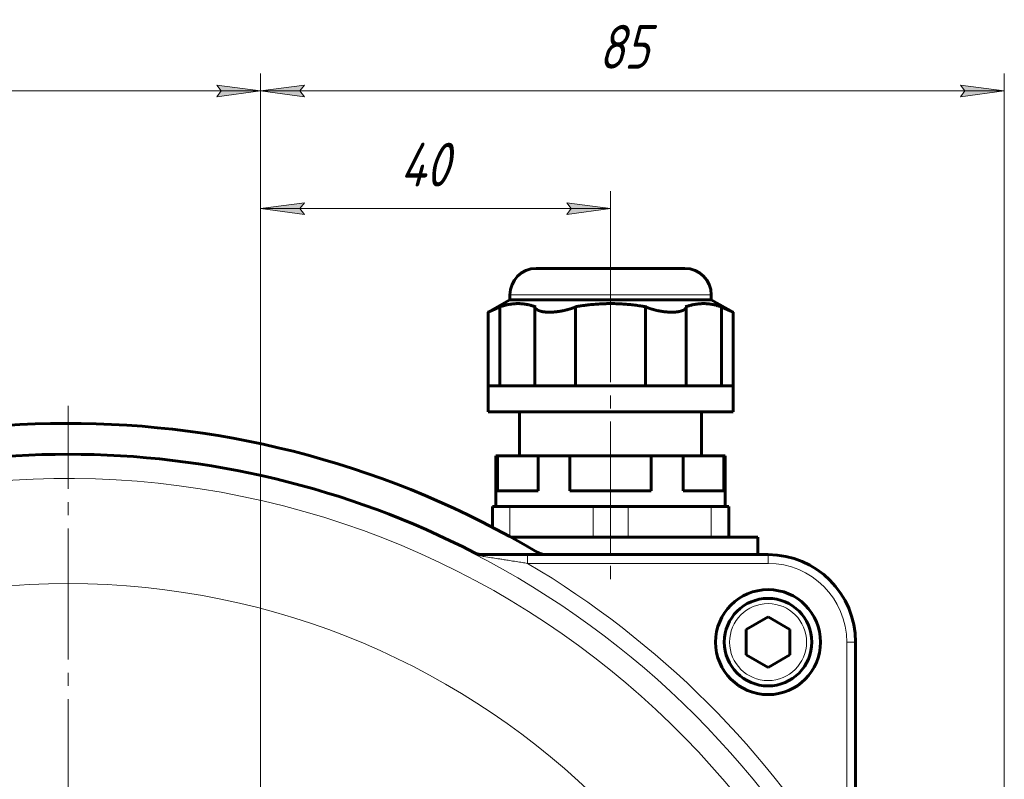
# Model space of a CAD drawing. Header units: millimetres. Extents: x -159 to 665, y -485 to 303.
# Tile 7 of 31: x -28 to 85, y -151 to -65. Entities that reach past the tile are written whole.
import ezdxf

# ---------------------------------------------------------------- set-up
doc = ezdxf.new("R2010")
doc.units = ezdxf.units.MM
for name, pattern in [('K5LT_AXLED', [19.5, 15, -1.5, 1.5, -1.5]), ('K5LT_BASIC', [0]), ('K5LT_THIN', [0])]:
    doc.linetypes.add(name, pattern=pattern)
doc.styles.add('KDIMTEXTSTYLE', font='GOST_AU.SHX', dxfattribs={"width": 0.96, "oblique": 15, "height": 5})
doc.styles.add('KTEXTSTYLE', font='GOST_AU.SHX', dxfattribs={"width": 0.96, "height": 5})
doc.dimstyles.new('KDIMSTYLE (1.00)', dxfattribs={"dimtxt": 5, "dimasz": 1, "dimexe": 2, "dimexo": 0, "dimgap": 1, "dimtad": 1, "dimtxsty": 'KDIMTEXTSTYLE', "dimsah": 1, "dimcen": 0, "dimdle": 1, "dimadec": 0, "dimazin": 0, "dimtfac": 0.667, "dimtmove": 0, "dimatfit": 3, "dimfxl": 1, "dimtvp": 1, "dimtolj": 1, "dimtzin": 0, "dimarcsym": 0})

# ---------------------------------------------------------------- blocks, each defined once
blk = doc.blocks.new('U1')
at = {"color": 30, "linetype": 'K5LT_AXLED', "lineweight": 18, "true_color": 0xff8000}
for q in [(0, -150.08), (-36.62, -186.7), (0, -223.32), (36.62, -186.7)]:
    blk.add_line((0, -186.7), q, dxfattribs=at)
blk = doc.blocks.new('U2')
at = {"color": 30, "linetype": 'K5LT_AXLED', "lineweight": 18, "true_color": 0xff8000}
blk.add_line((-22, -215.7), (-22, -108.7), dxfattribs=at)
blk = doc.blocks.new('D10')
for points in [[(-127, -72.72), (-122, -72.06), (-122.5, -72.72), (-122, -73.38)], [(0, -72.72), (-5, -72.06), (-4.5, -72.72), (-5, -73.38)]]:
    blk.add_hatch(color=7).paths.add_polyline_path(points)
at = {"color": 7, "linetype": 'K5LT_THIN', "lineweight": 18}
for p, q in [((-127, -215.7), (-127, -70.72)), ((0, -186.7), (0, -70.72)), ((-127, -72.72), (-122, -72.06)), ((-122, -73.38), (-127, -72.72)), ((-127, -72.72), (0, -72.72)), ((-122, -72.06), (-122.5, -72.72)), ((-122.5, -72.72), (-122, -73.38)), ((-4.5, -72.72), (-5, -72.06)), ((-5, -72.06), (0, -72.72)), ((0, -72.72), (-5, -73.38)), ((-5, -73.38), (-4.5, -72.72))]:
    blk.add_line(p, q, dxfattribs=at)
blk.add_wipeout([(-68.64, -71.72), (-68.64, -64.58), (-58.77, -64.58), (-58.77, -71.72)])
at = {"color": 7, "insert": (-68.64, -65.18), "char_height": 5, "attachment_point": 1, "style": 'KTEXTSTYLE'}
blk.add_mtext('\\H3.5;\\W0.965;\\Q15;\\Q15;\\H5.00;127', dxfattribs=at)
blk = doc.blocks.new('KDIMARROW_01')
blk.add_hatch(color=0).paths.add_polyline_path([(-5, -0.66), (0, 0), (-5, 0.66), (-4.5, 0)])
at = {"color": 0, "linetype": 'K5LT_THIN', "lineweight": 18}
for p, q in [((-4.5, 0), (-5, 0.66)), ((-5, 0.66), (0, 0)), ((0, 0), (-5, -0.66)), ((-5, -0.66), (-4.5, 0)), ((0, 0), (-1, 0))]:
    blk.add_line(p, q, dxfattribs=at)
blk = doc.blocks.new('D11')
for points in [[(0, -72.72), (5, -72.06), (4.5, -72.72), (5, -73.38)], [(80, -73.38), (85, -72.72), (80, -72.06), (80.5, -72.72)]]:
    blk.add_hatch(color=7).paths.add_polyline_path(points)
at = {"color": 7, "linetype": 'K5LT_THIN', "lineweight": 18}
for p, q in [((0, -186.7), (0, -70.72)), ((85, -161.7), (85, -70.72)), ((0, -72.72), (5, -72.06)), ((5, -73.38), (0, -72.72)), ((0, -72.72), (85, -72.72)), ((5, -72.06), (4.5, -72.72)), ((4.5, -72.72), (5, -73.38)), ((80.5, -72.72), (80, -72.06)), ((80, -72.06), (85, -72.72)), ((85, -72.72), (80, -73.38)), ((80, -73.38), (80.5, -72.72))]:
    blk.add_line(p, q, dxfattribs=at)
blk.add_wipeout([(38.61, -71.72), (38.61, -64.58), (46.08, -64.58), (46.08, -71.72)])
at = {"color": 7, "insert": (38.61, -65.18), "char_height": 5, "attachment_point": 1, "style": 'KTEXTSTYLE'}
blk.add_mtext('\\H3.5;\\W0.965;\\Q15;\\Q15;\\H5.00;85', dxfattribs=at)
blk = doc.blocks.new('D12')
for points in [[(0, -86.17), (5, -85.51), (4.5, -86.17), (5, -86.83)], [(40, -86.17), (35, -85.51), (35.5, -86.17), (35, -86.83)]]:
    blk.add_hatch(color=7).paths.add_polyline_path(points)
at = {"color": 7, "linetype": 'K5LT_THIN', "lineweight": 18}
for p, q in [((0, -186.7), (0, -84.17)), ((40, -93), (40, -84.17)), ((0, -86.17), (5, -85.51)), ((5, -85.51), (4.5, -86.17)), ((35.5, -86.17), (35, -85.51)), ((35, -85.51), (40, -86.17)), ((5, -86.83), (0, -86.17)), ((0, -86.17), (40, -86.17)), ((4.5, -86.17), (5, -86.83)), ((40, -86.17), (35, -86.83)), ((35, -86.83), (35.5, -86.17))]:
    blk.add_line(p, q, dxfattribs=at)
blk.add_wipeout([(15.92, -85.17), (15.92, -78.04), (23.76, -78.04), (23.76, -85.17)])
at = {"color": 7, "insert": (15.92, -78.64), "char_height": 5, "attachment_point": 1, "style": 'KTEXTSTYLE'}
blk.add_mtext('\\H3.5;\\W0.965;\\Q15;\\Q15;\\H5.00;40', dxfattribs=at)

msp = doc.modelspace()

# ---------------------------------------------------------------- linework, layer by layer
at = {"color": 30, "linetype": 'K5LT_AXLED', "lineweight": 18, "true_color": 0xff8000}
msp.add_line((40, -91.002), (40, -128.702), dxfattribs=at)
at = {"color": 150, "linetype": 'K5LT_BASIC', "lineweight": 60, "true_color": 0x0080ff}
for p, q in [((48.5, -93.002), (31.5, -93.002)), ((28.5, -96.602), (26, -98.002)), ((28.5, -96.002), (28.5, -96.602)), ((51.5, -96.602), (28.5, -96.602)), ((51.5, -96.002), (51.5, -96.602)), ((51.5, -96.602), (54, -98.002)), ((27.341, -97.409), (27.341, -97.396)), ((27.341, -106.402), (27.341, -97.409)), ((31.441, -97.396), (31.349, -97.409)), ((31.349, -106.402), (31.349, -97.409)), ((35.992, -97.409), (35.9, -97.396)), ((35.992, -106.402), (35.992, -97.409)), ((44.1, -97.396), (44.008, -97.409)), ((44.008, -106.402), (44.008, -97.409)), ((48.651, -97.409), (48.559, -97.396)), ((48.651, -106.402), (48.651, -97.409)), ((52.659, -97.396), (52.659, -97.409)), ((52.659, -106.402), (52.659, -97.409)), ((26, -106.402), (26, -98.002)), ((54, -106.402), (54, -98.002)), ((33, -106.402), (26, -106.402)), ((26, -106.402), (26, -109.402)), ((47, -106.402), (33, -106.402)), ((54, -106.402), (47, -106.402)), ((54, -106.402), (54, -109.402)), ((54, -109.402), (26, -109.402)), ((29.6, -109.402), (29.6, -114.402)), ((50.4, -109.402), (50.4, -114.402)), ((26.9, -114.402), (26.9, -120.202)), ((27.07, -114.402), (26.9, -114.402)), ((27.07, -114.402), (31.712, -114.402)), ((27.07, -118.402), (27.07, -114.402)), ((35.358, -114.402), (31.712, -114.402)), ((31.712, -114.402), (31.712, -118.402)), ((35.358, -118.402), (35.358, -114.402)), ((35.358, -114.402), (44.642, -114.402)), ((44.642, -114.402), (44.642, -118.402)), ((48.288, -114.402), (44.642, -114.402)), ((48.288, -114.402), (52.93, -114.402)), ((48.288, -118.402), (48.288, -114.402)), ((53.1, -114.402), (52.93, -114.402)), ((52.93, -114.402), (52.93, -118.402)), ((53.1, -114.402), (53.1, -120.202)), ((31.712, -118.402), (27.07, -118.402)), ((38.944, -118.402), (35.358, -118.402)), ((44.642, -118.402), (38.944, -118.402)), ((52.93, -118.402), (48.288, -118.402)), ((26.5, -120.202), (26.5, -122.575)), ((28.5, -120.202), (26.5, -120.202)), ((28.5, -120.202), (38, -120.202)), ((42, -120.202), (38, -120.202)), ((42, -120.202), (51.5, -120.202)), ((53.5, -120.202), (51.5, -120.202)), ((53.5, -123.702), (53.5, -120.202)), ((28.606, -123.702), (56.834, -123.702)), ((56.834, -123.702), (56.834, -125.702)), ((30.514, -125.702), (25.144, -125.702)), ((58, -125.702), (30.514, -125.702)), ((55.5, -134.259), (58, -132.816)), ((58, -132.816), (60.5, -134.259)), ((55.5, -137.146), (55.5, -134.259)), ((60.5, -134.259), (60.5, -137.146)), ((68, -163.189), (68, -135.702)), ((58, -138.589), (55.5, -137.146)), ((60.5, -137.146), (58, -138.589))]:
    msp.add_line(p, q, dxfattribs=at)
at = {"color": 7, "linetype": 'K5LT_THIN', "lineweight": 18}
for p, q in [((51.5, -96.002), (28.5, -96.002)), ((28.5, -123.644), (28.5, -120.202)), ((38, -120.202), (38, -123.702)), ((42, -123.702), (42, -120.202)), ((51.5, -120.202), (51.5, -123.702)), ((24.429, -125.48), (24.15, -125.482)), ((30.514, -126.702), (30.514, -125.702)), ((58, -126.702), (58, -125.702)), ((30.514, -126.702), (58, -126.702)), ((67, -135.702), (67, -163.189)), ((67, -135.702), (68, -135.702))]:
    msp.add_line(p, q, dxfattribs=at)
for centre, radius in [((-22, -215.702), 86.688), ((58, -135.702), 4.4)]:
    msp.add_circle(centre, radius, dxfattribs=at)
at = {"color": 150, "linetype": 'K5LT_BASIC', "lineweight": 60, "true_color": 0x0080ff}
msp.add_circle((58, -135.702), 6, dxfattribs=at)
for centre, radius, start, end in [((31.5, -96.002), 3, 90, 180), ((48.5, -96.002), 3, 0, 90), ((-22, -215.702), 105, 59.2956, 121.00272), ((-22, -215.702), 101.468, 62.7692, 117.2308), ((32.635, -123.702), 2, 239.2956, 270), ((58, -135.702), 10, 0, 90), ((58, -135.702), 5, 0, 180), ((58, -135.702), 5, 180, 0)]:
    msp.add_arc(centre, radius, start, end, dxfattribs=at)
at = {"color": 7, "linetype": 'K5LT_THIN', "lineweight": 18}
for centre, radius, start, end in [((-22, -215.702), 98.684, 180, 166.3846), ((-22, -215.702), 101.338, 27.09087, 62.90913), ((-22, -215.702), 103.338, 30.54229, 59.45771), ((58, -135.702), 9, 0, 90)]:
    msp.add_arc(centre, radius, start, end, dxfattribs=at)
at = {"color": 150, "linetype": 'K5LT_BASIC', "lineweight": 60, "true_color": 0x0080ff}
for points, knots in [([(26, -98.002), (26, -98.002), (26, -98.002), (26.001, -98.002), (26.002, -98.002), (26.004, -98.001), (26.008, -97.999), (26.012, -97.997), (26.017, -97.995), (26.023, -97.993), (26.03, -97.99), (26.038, -97.986), (26.047, -97.982), (26.057, -97.978), (26.069, -97.973), (26.081, -97.968), (26.095, -97.962), (26.109, -97.956), (26.125, -97.949), (26.143, -97.941), (26.161, -97.934), (26.181, -97.925), (26.202, -97.916), (26.224, -97.906), (26.249, -97.896), (26.277, -97.884), (26.314, -97.868), (26.36, -97.847), (26.416, -97.823), (26.473, -97.798), (26.531, -97.773), (26.585, -97.749), (26.635, -97.727), (26.68, -97.707), (26.72, -97.689), (26.761, -97.671), (26.801, -97.653), (26.841, -97.636), (26.88, -97.618), (26.919, -97.601), (26.956, -97.584), (26.992, -97.568), (27.026, -97.552), (27.059, -97.538), (27.09, -97.524), (27.121, -97.509), (27.157, -97.493), (27.198, -97.474), (27.244, -97.453), (27.293, -97.431), (27.324, -97.416), (27.341, -97.409)], [0.50004862, 0.50004862, 0.50004862, 0.50004862, 0.50303826, 0.51133312, 0.51966443, 0.52812617, 0.53668489, 0.54538639, 0.55414246, 0.56302684, 0.57198387, 0.58103347, 0.590098, 0.59926579, 0.60852085, 0.61791088, 0.62735299, 0.63691369, 0.64653798, 0.65624727, 0.66598497, 0.67584233, 0.68578978, 0.69587651, 0.70601349, 0.7174639, 0.73017466, 0.74898128, 0.76793252, 0.78700221, 0.80394276, 0.81975956, 0.83442812, 0.84526896, 0.85595838, 0.86638521, 0.87668613, 0.88655702, 0.89612842, 0.90523719, 0.91417588, 0.92254078, 0.93050827, 0.93782188, 0.94488507, 0.95188614, 0.95907894, 0.9684752, 0.97943103, 0.98926204, 1, 1, 1, 1]), ([(27.341, -97.396), (27.404, -97.374), (27.53, -97.331), (27.716, -97.274), (27.899, -97.222), (28.079, -97.177), (28.258, -97.138), (28.434, -97.105), (28.608, -97.077), (28.781, -97.056), (28.952, -97.039), (29.122, -97.028), (29.268, -97.023), (29.379, -97.022), (29.49, -97.023), (29.622, -97.027), (29.787, -97.036), (29.951, -97.05), (30.115, -97.069), (30.278, -97.093), (30.442, -97.122), (30.606, -97.155), (30.771, -97.194), (30.936, -97.237), (31.103, -97.285), (31.271, -97.338), (31.384, -97.376), (31.441, -97.396)], [0, 0, 0, 0, 0.0438504, 0.0877907, 0.1315545, 0.1750731, 0.2185048, 0.2616892, 0.3046743, 0.3474352, 0.3901744, 0.4325747, 0.474703, 0.5000033, 0.5164408, 0.5580664, 0.5993007, 0.6402219, 0.6807695, 0.7212338, 0.7614859, 0.8016027, 0.8414424, 0.8811963, 0.9208412, 0.9605027, 1, 1, 1, 1]), ([(31.349, -97.409), (31.352, -97.419), (31.36, -97.439), (31.373, -97.469), (31.388, -97.498), (31.405, -97.526), (31.424, -97.553), (31.444, -97.579), (31.466, -97.604), (31.49, -97.628), (31.515, -97.651), (31.541, -97.673), (31.568, -97.693), (31.595, -97.712), (31.623, -97.73), (31.651, -97.747), (31.679, -97.763), (31.707, -97.778), (31.736, -97.792), (31.764, -97.805), (31.793, -97.817), (31.822, -97.829), (31.85, -97.84), (31.879, -97.85), (31.908, -97.86), (31.938, -97.87), (31.968, -97.879), (31.999, -97.888), (32.032, -97.897), (32.068, -97.906), (32.106, -97.915), (32.15, -97.925), (32.207, -97.937), (32.275, -97.949), (32.353, -97.961), (32.424, -97.97), (32.484, -97.977), (32.532, -97.982), (32.575, -97.986), (32.615, -97.989), (32.653, -97.992), (32.691, -97.994), (32.729, -97.996), (32.767, -97.998), (32.806, -97.999), (32.846, -98), (32.887, -98.001), (32.929, -98.002), (32.972, -98.002), (33.016, -98.002), (33.076, -98.002), (33.154, -98.001), (33.251, -97.998), (33.352, -97.993), (33.438, -97.988), (33.509, -97.982), (33.564, -97.978), (33.619, -97.973), (33.675, -97.968), (33.733, -97.962), (33.791, -97.956), (33.85, -97.949), (33.91, -97.941), (33.97, -97.934), (34.031, -97.925), (34.093, -97.916), (34.156, -97.906), (34.222, -97.896), (34.294, -97.884), (34.384, -97.868), (34.49, -97.847), (34.591, -97.827), (34.671, -97.81), (34.747, -97.793), (34.833, -97.773), (34.932, -97.749), (35.017, -97.727), (35.092, -97.707), (35.157, -97.689), (35.221, -97.671), (35.283, -97.653), (35.343, -97.636), (35.4, -97.618), (35.455, -97.601), (35.507, -97.584), (35.557, -97.568), (35.603, -97.552), (35.646, -97.538), (35.687, -97.524), (35.727, -97.509), (35.771, -97.493), (35.823, -97.474), (35.879, -97.453), (35.936, -97.431), (35.973, -97.416), (35.992, -97.409)], [0, 0, 0, 0, 0.0143983, 0.0286092, 0.0426473, 0.0564193, 0.0700802, 0.0834503, 0.0966367, 0.1095045, 0.122247, 0.1345125, 0.1464274, 0.1578064, 0.16898, 0.1795996, 0.1898752, 0.1996829, 0.2093607, 0.2186938, 0.2278024, 0.2365613, 0.2451997, 0.2535813, 0.2618251, 0.2699197, 0.2780033, 0.286315, 0.294862, 0.3038778, 0.3131285, 0.3238798, 0.3358877, 0.3534224, 0.3707827, 0.38794, 0.3992608, 0.4092029, 0.4175423, 0.4256517, 0.4333423, 0.4408504, 0.4482283, 0.4556635, 0.4632685, 0.4709827, 0.4788614, 0.4867908, 0.4948693, 0.5030383, 0.5113331, 0.5281262, 0.5453864, 0.5630268, 0.5810335, 0.590098, 0.5992658, 0.6085208, 0.6179109, 0.627353, 0.6369137, 0.646538, 0.6562473, 0.665985, 0.6758423, 0.6857898, 0.6958765, 0.7060135, 0.7174639, 0.7301747, 0.7489813, 0.7679325, 0.7783887, 0.7870022, 0.8039428, 0.8197596, 0.8344281, 0.845269, 0.8559584, 0.8663852, 0.8766861, 0.886557, 0.8961284, 0.9052372, 0.9141759, 0.9225408, 0.9305083, 0.9378219, 0.9448851, 0.9518861, 0.9590789, 0.9684752, 0.979431, 0.989262, 1, 1, 1, 1]), ([(35.9, -97.396), (36.026, -97.374), (36.277, -97.331), (36.649, -97.274), (36.968, -97.229), (37.209, -97.198), (37.449, -97.169), (37.733, -97.138), (38.086, -97.105), (38.434, -97.077), (38.779, -97.056), (39.122, -97.039), (39.373, -97.031), (39.598, -97.026), (39.778, -97.023), (39.976, -97.022), (40.198, -97.023), (40.462, -97.027), (40.792, -97.036), (41.12, -97.05), (41.447, -97.069), (41.774, -97.093), (42.102, -97.122), (42.43, -97.155), (42.76, -97.194), (43.09, -97.237), (43.406, -97.282), (43.63, -97.317), (43.855, -97.354), (43.986, -97.376), (44.1, -97.396)], [0, 0, 0, 0, 0.0438504, 0.0877907, 0.1315545, 0.1580178, 0.1750731, 0.2185048, 0.2616892, 0.3046743, 0.3474352, 0.3901744, 0.4325747, 0.4418085, 0.474703, 0.5000033, 0.5164408, 0.5580664, 0.5993007, 0.6402219, 0.6807695, 0.7212338, 0.7614859, 0.8016027, 0.8414424, 0.8811963, 0.9208412, 0.9541793, 0.9605027, 1, 1, 1, 1]), ([(44.008, -97.409), (44.033, -97.419), (44.085, -97.439), (44.163, -97.469), (44.242, -97.498), (44.32, -97.526), (44.399, -97.553), (44.477, -97.579), (44.555, -97.604), (44.632, -97.628), (44.708, -97.651), (44.783, -97.673), (44.856, -97.693), (44.926, -97.712), (44.995, -97.73), (45.061, -97.747), (45.125, -97.763), (45.187, -97.778), (45.253, -97.793), (45.331, -97.81), (45.406, -97.826), (45.473, -97.84), (45.526, -97.85), (45.578, -97.86), (45.629, -97.87), (45.681, -97.879), (45.733, -97.888), (45.787, -97.897), (45.843, -97.906), (45.903, -97.915), (45.97, -97.925), (46.053, -97.937), (46.15, -97.949), (46.256, -97.961), (46.348, -97.97), (46.425, -97.977), (46.484, -97.982), (46.536, -97.986), (46.583, -97.989), (46.628, -97.992), (46.671, -97.994), (46.714, -97.996), (46.756, -97.998), (46.799, -97.999), (46.842, -98), (46.885, -98.001), (46.929, -98.002), (46.972, -98.002), (47.016, -98.002), (47.061, -98.002), (47.105, -98.002), (47.165, -98), (47.239, -97.998), (47.314, -97.994), (47.373, -97.99), (47.418, -97.986), (47.462, -97.982), (47.506, -97.978), (47.551, -97.973), (47.594, -97.968), (47.638, -97.962), (47.681, -97.956), (47.724, -97.949), (47.767, -97.941), (47.809, -97.934), (47.85, -97.925), (47.891, -97.916), (47.932, -97.906), (47.973, -97.896), (48.017, -97.884), (48.07, -97.868), (48.13, -97.847), (48.193, -97.823), (48.251, -97.798), (48.302, -97.773), (48.346, -97.749), (48.382, -97.727), (48.412, -97.707), (48.437, -97.689), (48.461, -97.671), (48.482, -97.653), (48.502, -97.636), (48.52, -97.618), (48.537, -97.601), (48.551, -97.584), (48.565, -97.568), (48.577, -97.552), (48.587, -97.538), (48.597, -97.524), (48.606, -97.509), (48.615, -97.493), (48.625, -97.474), (48.634, -97.453), (48.642, -97.434), (48.648, -97.419), (48.65, -97.412), (48.651, -97.409)], [0, 0, 0, 0, 0.0143983, 0.0286092, 0.0426473, 0.0564193, 0.0700802, 0.0834503, 0.0966367, 0.1095045, 0.122247, 0.1345125, 0.1464274, 0.1578064, 0.16898, 0.1795996, 0.1898752, 0.1996829, 0.2093607, 0.2216066, 0.2365613, 0.2451997, 0.2535813, 0.2618251, 0.2699197, 0.2780033, 0.286315, 0.294862, 0.3038778, 0.3131285, 0.3238798, 0.3358877, 0.3534224, 0.3707827, 0.38794, 0.3992608, 0.4092029, 0.4175423, 0.4256517, 0.4333423, 0.4408504, 0.4482283, 0.4556635, 0.4632685, 0.4709827, 0.4788614, 0.4867908, 0.4948693, 0.5030383, 0.5113331, 0.5196644, 0.5281262, 0.5453864, 0.5630268, 0.5719839, 0.5810335, 0.590098, 0.5992658, 0.6085208, 0.6179109, 0.627353, 0.6369137, 0.646538, 0.6562473, 0.665985, 0.6758423, 0.6857898, 0.6958765, 0.7060135, 0.7174639, 0.7301747, 0.7489813, 0.7679325, 0.7870022, 0.8039428, 0.8197596, 0.8344281, 0.845269, 0.8559584, 0.8663852, 0.8766861, 0.886557, 0.8961284, 0.9052372, 0.9141759, 0.9225408, 0.9305083, 0.9378219, 0.9448851, 0.9518861, 0.9590789, 0.9684752, 0.979431, 0.989262, 0.9959679, 1, 1, 1, 1]), ([(48.559, -97.396), (48.622, -97.374), (48.747, -97.331), (48.933, -97.274), (49.116, -97.222), (49.297, -97.177), (49.475, -97.138), (49.652, -97.105), (49.826, -97.077), (49.998, -97.056), (50.17, -97.039), (50.339, -97.028), (50.485, -97.023), (50.597, -97.022), (50.708, -97.023), (50.84, -97.027), (51.005, -97.036), (51.169, -97.05), (51.333, -97.069), (51.496, -97.093), (51.66, -97.122), (51.824, -97.155), (51.989, -97.194), (52.154, -97.237), (52.321, -97.285), (52.489, -97.338), (52.602, -97.376), (52.659, -97.396)], [0, 0, 0, 0, 0.0438504, 0.0877907, 0.1315545, 0.1750731, 0.2185048, 0.2616892, 0.3046743, 0.3474352, 0.3901744, 0.4325747, 0.474703, 0.5000033, 0.5164408, 0.5580664, 0.5993007, 0.6402219, 0.6807695, 0.7212338, 0.7614859, 0.8016027, 0.8414424, 0.8811963, 0.9208412, 0.9605027, 1, 1, 1, 1]), ([(52.659, -97.409), (52.681, -97.419), (52.725, -97.439), (52.791, -97.469), (52.854, -97.498), (52.916, -97.526), (52.975, -97.553), (53.033, -97.579), (53.089, -97.604), (53.142, -97.628), (53.193, -97.651), (53.242, -97.673), (53.288, -97.693), (53.331, -97.712), (53.372, -97.73), (53.41, -97.747), (53.446, -97.763), (53.48, -97.778), (53.512, -97.792), (53.542, -97.805), (53.57, -97.817), (53.597, -97.829), (53.622, -97.84), (53.647, -97.85), (53.669, -97.86), (53.691, -97.87), (53.713, -97.879), (53.734, -97.888), (53.755, -97.897), (53.775, -97.906), (53.797, -97.915), (53.82, -97.925), (53.846, -97.937), (53.875, -97.949), (53.903, -97.961), (53.925, -97.97), (53.941, -97.977), (53.952, -97.982), (53.961, -97.986), (53.968, -97.989), (53.974, -97.992), (53.98, -97.994), (53.985, -97.996), (53.989, -97.998), (53.992, -97.999), (53.995, -98), (53.998, -98.001), (53.999, -98.002), (54, -98.002), (54, -98.002), (54, -98.002)], [0, 0, 0, 0, 0.01439827, 0.02860922, 0.04264728, 0.05641927, 0.07008018, 0.08345033, 0.09663673, 0.1095045, 0.12224699, 0.13451252, 0.1464274, 0.15780637, 0.16898, 0.17959963, 0.18987519, 0.19968285, 0.20936066, 0.21869379, 0.2278024, 0.23656128, 0.24519969, 0.25358127, 0.26182509, 0.26991972, 0.27800334, 0.286315, 0.29486205, 0.30387779, 0.31312848, 0.32387975, 0.33588766, 0.35342239, 0.37078269, 0.38793997, 0.3992608, 0.40920292, 0.41754232, 0.42565173, 0.43334231, 0.44085041, 0.44822827, 0.45566347, 0.46326847, 0.47098273, 0.47886139, 0.4867908, 0.49486932, 0.50004661, 0.50004661, 0.50004661, 0.50004661]), ([(24.429, -125.48), (24.446, -125.489), (24.481, -125.506), (24.526, -125.527), (24.566, -125.544), (24.602, -125.559), (24.648, -125.577), (24.71, -125.598), (24.783, -125.622), (24.855, -125.641), (24.911, -125.654), (24.954, -125.663), (24.988, -125.669), (25.022, -125.675), (25.055, -125.68), (25.087, -125.685), (25.12, -125.689), (25.152, -125.693), (25.186, -125.696), (25.219, -125.698), (25.253, -125.7), (25.287, -125.701), (25.321, -125.702), (25.343, -125.702), (25.355, -125.702)], [0, 0, 0, 0, 0.0573208, 0.1199391, 0.153325, 0.193297, 0.238815, 0.307701, 0.3949842, 0.4778611, 0.5387907, 0.5763318, 0.6130923, 0.6483949, 0.6829984, 0.7170539, 0.7512683, 0.7859276, 0.8208895, 0.8562984, 0.8918639, 0.9277353, 0.9637737, 1, 1, 1, 1])]:
    msp.add_open_spline(points, degree=3, knots=knots, dxfattribs=at)
at = {"color": 7, "linetype": 'K5LT_THIN', "lineweight": 18}
for points in [[(24.15, -125.482), (24.297, -125.555), (24.6, -125.686), (25.071, -125.838), (25.392, -125.906), (25.553, -125.93)], [(25.553, -125.93), (25.515, -125.881), (25.432, -125.798), (25.292, -125.721), (25.193, -125.702), (25.144, -125.702)]]:
    msp.add_open_spline(points, degree=3, dxfattribs=at)
for points, knots in [([(25.144, -125.702), (25.026, -125.702), (24.793, -125.685), (24.497, -125.618), (24.286, -125.543), (24.183, -125.498), (24.15, -125.482)], [0, 0, 0, 0, 0.3333333, 0.6666667, 0.8888889, 1, 1, 1, 1]), ([(25.553, -125.93), (25.811, -125.969), (26.313, -126.045), (27.011, -126.153), (27.594, -126.243), (28.163, -126.331), (28.841, -126.437), (29.534, -126.547), (30.106, -126.637), (30.412, -126.686), (30.514, -126.702)], [0, 0, 0, 0, 0.1904029, 0.3347824, 0.4281913, 0.5405151, 0.6705262, 0.8231716, 0.9410297, 1, 1, 1, 1])]:
    msp.add_open_spline(points, degree=3, knots=knots, dxfattribs=at)

# ---------------------------------------------------------------- block references
for name in ['U2', 'U1']:
    msp.add_blockref(name, (0, 0))

# ---------------------------------------------------------------- next in the draw order: dimensions: what is measured, and where the dimension line sits
at = {"color": 7}
dim = msp.add_linear_dim(base=(-127, -72.717), p1=(0, -186.702), p2=(-127, -215.702), dimstyle='KDIMSTYLE (1.00)', override={"dimexo": 0, "dimpost": '\\H5.0;\\W0.965;\\Q15;<>', "dimblk1": 'KDIMARROW_01', "dimblk2": 'KDIMARROW_01', "dimse1": 0, "dimse2": 0, "dimclrt": 7, "dimtol": 1, "dimtp": 0, "dimtm": 0, "dimtdec": 5, "dimtolj": 1}, dxfattribs=at)
dim.commit()
dim.dimension.update_dxf_attribs({"geometry": 'D10', "text_midpoint": (-63.5, -72.717), "dimtype": 160})

# ---------------------------------------------------------------- next in the draw order: dimensions: what is measured, and where the dimension line sits
dim = msp.add_linear_dim(base=(0, -72.717), p1=(85, -161.702), p2=(0, -186.702), dimstyle='KDIMSTYLE (1.00)', override={"dimexo": 0, "dimpost": '\\H5.0;\\W0.965;\\Q15;<>', "dimblk1": 'KDIMARROW_01', "dimblk2": 'KDIMARROW_01', "dimse1": 0, "dimse2": 0, "dimclrt": 7, "dimtol": 1, "dimtp": 0, "dimtm": 0, "dimtdec": 5, "dimtolj": 1}, dxfattribs=at)
dim.commit()
dim.dimension.update_dxf_attribs({"geometry": 'D11', "text_midpoint": (42.5, -72.717), "dimtype": 160})

# ---------------------------------------------------------------- next in the draw order: dimensions: what is measured, and where the dimension line sits
dim = msp.add_linear_dim(base=(0, -86.171), p1=(40, -93.002), p2=(0, -186.702), dimstyle='KDIMSTYLE (1.00)', override={"dimexo": 0, "dimpost": '\\H5.0;\\W0.965;\\Q15;<>', "dimblk1": 'KDIMARROW_01', "dimblk2": 'KDIMARROW_01', "dimse1": 0, "dimse2": 0, "dimclrt": 7, "dimtol": 1, "dimtp": 0, "dimtm": 0, "dimtdec": 5, "dimtolj": 1}, dxfattribs=at)
dim.commit()
dim.dimension.update_dxf_attribs({"geometry": 'D12', "text_midpoint": (20, -86.171), "dimtype": 160})

doc.saveas('drawing.dxf')
